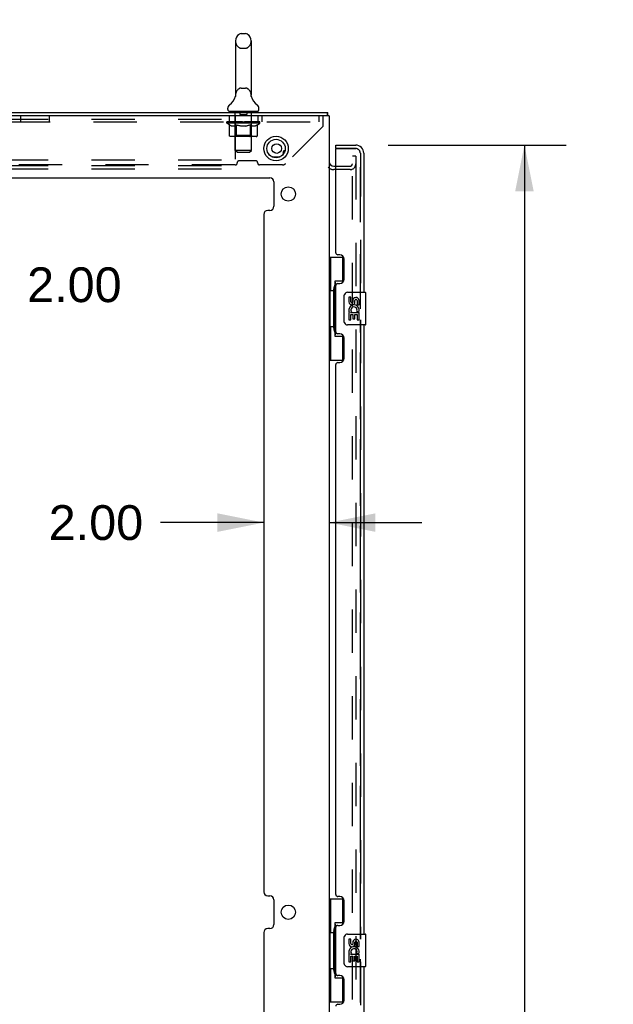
# Model space of a CAD drawing. Header units: inches. Extents: x 0 to 241, y 0 to 156.
# Tile 41 of 70: x 20 to 39, y 87 to 117. Entities that reach past the tile are written whole.
import ezdxf

# ---------------------------------------------------------------- set-up
doc = ezdxf.new("R2010")
doc.units = ezdxf.units.IN
doc.header["$LTSCALE"] = 13.251942
doc.header["$MEASUREMENT"] = 0
doc.linetypes.add('HIDDEN', pattern=[0.2, 0.1, -0.1])
doc.layers.get('0').update_dxf_attribs({"linetype": 'CONTINUOUS'})
for name, color, linetype in [('DEFAULT_2', 8, 'HIDDEN'), ('DIMENSIONS', 7, 'CONTINUOUS'), ('LEFT_DOOR_ASSEMBLY', 7, 'CONTINUOUS'), ('MASTER_DOOR_ASSEMBLY', 7, 'CONTINUOUS'), ('SLAVE_DOOR_ASSEMBLY', 7, 'CONTINUOUS')]:
    doc.layers.add(name, color=color, linetype=linetype)
doc.styles.get("Standard").update_dxf_attribs({"font": 'arial.ttf'})
doc.dimstyles.new('DIMSTYLE_1', dxfattribs={"dimtxt": 1.06299, "dimasz": 1.41732, "dimexe": 0.09, "dimexo": 0.07, "dimgap": 0.0375, "dimtad": 0, "dimtih": 1, "dimtoh": 1, "dimzin": 4, "dimdsep": 46, "dimtxsty": 'Standard', "dimblk": '_FILLED', "dimblk1": '_FILLED', "dimblk2": '_FILLED', "dimcen": 0.09, "dimazin": 1, "dimtfac": 1, "dimtdec": 3, "dimtofl": 0, "dimtmove": 0, "dimatfit": 3, "dimldrblk": '_FILLED', "dimfxl": 0, "dimtolj": 1, "dimtzin": 4, "dimarcsym": 0})

# ---------------------------------------------------------------- blocks, each defined once
blk = doc.blocks.new('_FILLED')
at = {"color": 0, "linetype": 'ByBlock'}
blk.add_solid([(0, 0), (-1, 0.2), (-1, -0.2)], dxfattribs=at)
blk = doc.blocks.new('*D6')
at = {"layer": 'DIMENSIONS', "color": 2, "linetype": 'Continuous'}
for p, q in [((31.724, 113.373), (37.169, 113.373)), ((35.893, 113.373), (35.893, 80.869)), ((35.893, 44.507), (35.893, 77.148)), ((31.724, 44.507), (37.169, 44.507))]:
    blk.add_line(p, q, dxfattribs=at)
at = {"layer": 'DIMENSIONS', "color": 2, "linetype": 'Continuous', "xscale": 1.41732, "yscale": 1.41732, "zscale": 1.41732}
for p, rotation in [((35.893, 113.373), 90), ((35.893, 44.507), 270)]:
    blk.add_blockref('_FILLED', p, dxfattribs=dict(at, rotation=rotation))
at = {"layer": 'DIMENSIONS', "color": 2, "linetype": 'Continuous', "insert": (35.893, 80.337), "char_height": 1.063, "width": 5.43745, "attachment_point": 2, "line_spacing_factor": 0.9}
blk.add_mtext('68.87\\PDOORS', dxfattribs=at)
blk = doc.blocks.new('*D10')
at = {"layer": 'DIMENSIONS', "color": 2, "linetype": 'Continuous'}
for p, q in [((18.909, 114.373), (18.909, 117.208)), ((18.909, 112.373), (18.909, 109.104)), ((18.909, 109.104), (20.149, 109.104))]:
    blk.add_line(p, q, dxfattribs=at)
at = {"layer": 'DIMENSIONS', "color": 2, "linetype": 'Continuous', "xscale": 1.41732, "yscale": 1.41732, "zscale": 1.41732}
for p, rotation in [((18.909, 114.373), 270), ((18.909, 112.373), 90)]:
    blk.add_blockref('_FILLED', p, dxfattribs=dict(at, rotation=rotation))
at = {"layer": 'DIMENSIONS', "color": 2, "linetype": 'Continuous', "insert": (20.681, 109.635), "char_height": 1.063, "width": 2.88865, "attachment_point": 1, "line_spacing_factor": 0.9}
blk.add_mtext('2.00', dxfattribs=at)
blk = doc.blocks.new('*D17')
at = {"layer": 'DIMENSIONS', "color": 2, "linetype": 'Continuous'}
for p, q in [((27.92, 101.832), (24.762, 101.832)), ((29.92, 101.832), (32.755, 101.832))]:
    blk.add_line(p, q, dxfattribs=at)
at = {"layer": 'DIMENSIONS', "color": 2, "linetype": 'Continuous', "xscale": 1.41732, "yscale": 1.41732, "zscale": 1.41732}
blk.add_blockref('_FILLED', (27.92, 101.832), dxfattribs=at)
at = {"layer": 'DIMENSIONS', "color": 2, "linetype": 'Continuous', "xscale": 1.41732, "yscale": 1.41732, "zscale": 1.41732, "rotation": 180}
blk.add_blockref('_FILLED', (29.92, 101.832), dxfattribs=at)
at = {"layer": 'DIMENSIONS', "color": 2, "linetype": 'Continuous', "insert": (24.231, 102.364), "char_height": 1.063, "width": 2.88865, "attachment_point": 3, "line_spacing_factor": 0.9}
blk.add_mtext('2.00', dxfattribs=at)

msp = doc.modelspace()

# ---------------------------------------------------------------- linework, layer by layer
at = {"color": 7, "linetype": 'Continuous'}
for p, q in [((27.054, 116.558), (27.054, 114.895)), ((27.231, 116.781), (27.359, 116.781)), ((27.537, 116.558), (27.537, 114.895)), ((27.048, 114.851), (27.048, 114.851)), ((27.053, 114.871), (27.052, 114.87)), ((27.052, 114.87), (27.052, 114.869)), ((27.052, 114.869), (27.052, 114.868)), ((27.052, 114.868), (27.052, 114.867)), ((27.052, 114.867), (27.052, 114.866)), ((27.052, 114.866), (27.052, 114.865)), ((27.052, 114.865), (27.052, 114.864)), ((27.053, 114.876), (27.053, 114.875)), ((27.053, 114.875), (27.053, 114.874)), ((27.053, 114.874), (27.053, 114.873)), ((27.053, 114.873), (27.053, 114.872)), ((27.053, 114.872), (27.053, 114.871)), ((27.054, 114.895), (27.054, 114.891)), ((27.537, 114.891), (27.537, 114.895)), ((27.537, 114.89), (27.537, 114.891)), ((27.539, 114.866), (27.538, 114.867)), ((27.539, 114.864), (27.539, 114.866)), ((27.542, 114.851), (27.542, 114.852)), ((27.542, 114.851), (27.542, 114.851)), ((26.82, 114.463), (26.82, 114.501)), ((26.858, 114.403), (26.858, 114.373)), ((27.733, 114.403), (26.858, 114.403)), ((27.733, 114.403), (27.733, 114.373)), ((27.77, 114.463), (27.77, 114.501)), ((29.868, 114.269), (29.868, 114.373))]:
    msp.add_line(p, q, dxfattribs=at)
at = {"color": 3, "linetype": 'Continuous'}
for p, q in [((11.972, 114.373), (29.868, 114.373)), ((29.92, 114.269), (11.987, 114.269)), ((29.877, 114.316), (29.877, 114.335)), ((29.92, 114.269), (29.92, 43.611)), ((28.167, 113.019), (28.423, 113.019)), ((30.063, 112.727), (30.124, 112.727)), ((13.733, 112.373), (28.107, 112.373)), ((28.232, 112.248), (28.232, 111.502)), ((27.92, 111.252), (27.92, 90.545)), ((28.107, 111.377), (28.045, 111.377)), ((28.045, 90.42), (28.107, 90.42)), ((28.232, 90.295), (28.232, 89.545)), ((28.107, 89.42), (28.045, 89.42)), ((27.92, 89.295), (27.92, 68.589))]:
    msp.add_line(p, q, dxfattribs=at)
at = {"color": 7, "linetype": 'Continuous'}
for points in [[(27.054, 114.891), (27.054, 114.89), (27.054, 114.889), (27.054, 114.888), (27.054, 114.888), (27.054, 114.887), (27.054, 114.887), (27.054, 114.886), (27.054, 114.885), (27.054, 114.885), (27.054, 114.884), (27.054, 114.883), (27.054, 114.883), (27.054, 114.882), (27.054, 114.882), (27.054, 114.881), (27.054, 114.88), (27.054, 114.88), (27.053, 114.879), (27.053, 114.879), (27.053, 114.878), (27.053, 114.878), (27.053, 114.877), (27.053, 114.876), (27.053, 114.876)], [(27.538, 114.867), (27.538, 114.868), (27.538, 114.868), (27.538, 114.869), (27.538, 114.87), (27.538, 114.87), (27.538, 114.871), (27.538, 114.871), (27.538, 114.872), (27.538, 114.872), (27.538, 114.873), (27.538, 114.874), (27.537, 114.874), (27.537, 114.875), (27.537, 114.875), (27.537, 114.876), (27.537, 114.877), (27.537, 114.877), (27.537, 114.878), (27.537, 114.878), (27.537, 114.879), (27.537, 114.88), (27.537, 114.88), (27.537, 114.881), (27.537, 114.882), (27.537, 114.882), (27.537, 114.883), (27.537, 114.884), (27.537, 114.885), (27.537, 114.885), (27.537, 114.886), (27.537, 114.887), (27.537, 114.887), (27.537, 114.888), (27.537, 114.889), (27.537, 114.89)]]:
    msp.add_lwpolyline(points, dxfattribs=at)
at = {"color": 3, "linetype": 'Continuous'}
for points in [[(29.877, 114.335), (29.876, 114.341), (29.876, 114.346), (29.876, 114.351), (29.876, 114.355), (29.875, 114.359), (29.875, 114.362), (29.874, 114.365), (29.873, 114.368), (29.873, 114.37), (29.872, 114.371), (29.87, 114.372), (29.869, 114.373), (29.868, 114.373)], [(29.881, 114.269), (29.88, 114.271), (29.879, 114.277), (29.878, 114.284), (29.878, 114.29), (29.877, 114.297), (29.877, 114.303), (29.877, 114.31), (29.877, 114.316)]]:
    msp.add_lwpolyline(points, dxfattribs=at)
for centre, radius in [((28.295, 113.269), 0.375), ((28.316, 113.269), 0.148), ((28.67, 111.877), 0.219), ((28.67, 89.92), 0.219)]:
    msp.add_circle(centre, radius, dxfattribs=at)
at = {"color": 7, "linetype": 'Continuous'}
msp.add_circle((28.295, 113.269), 0.281, dxfattribs=at)
for centre, radius, start, end in [((27.295, 116.558), 0.241, 123.1848, 180), ((27.231, 116.656), 0.125, 90, 123.1848), ((27.359, 116.656), 0.125, 56.8152, 90), ((27.295, 116.558), 0.241, 0, 56.8152), ((26.571, 115.002), 0.5, 306.7414, 344.6791), ((28.019, 115.002), 0.5, 195.3209, 233.2586), ((26.945, 114.501), 0.125, 126.7414, 180), ((26.88, 114.463), 0.06, 180, 270), ((27.71, 114.463), 0.06, 270, 360), ((27.645, 114.501), 0.125, 0, 53.2586)]:
    msp.add_arc(centre, radius, start, end, dxfattribs=at)
at = {"color": 3, "linetype": 'Continuous'}
for centre, radius, start, end in [((28.566, 113.144), 0.0625, 87.3838, 223.1588), ((30.063, 112.869), 0.142, 180, 270), ((28.107, 112.248), 0.125, 0, 90), ((28.107, 111.502), 0.125, 270, 360), ((28.045, 111.252), 0.125, 90, 180), ((28.045, 90.545), 0.125, 180, 270), ((28.107, 90.295), 0.125, 0, 90), ((28.045, 89.295), 0.125, 90, 180), ((28.107, 89.545), 0.125, 270, 360)]:
    msp.add_arc(centre, radius, start, end, dxfattribs=at)
at = {"layer": 'DEFAULT_2', "color": 8, "linetype": 'HIDDEN'}
for p, q in [((27.231, 116.336), (27.359, 116.336)), ((27.231, 115.118), (27.359, 115.118)), ((27.048, 114.85), (27.048, 114.851)), ((27.048, 114.85), (27.048, 114.85)), ((27.052, 114.87), (27.052, 114.87)), ((27.052, 114.869), (27.052, 114.869)), ((27.052, 114.868), (27.052, 114.868)), ((27.052, 114.867), (27.052, 114.867)), ((27.053, 114.876), (27.053, 114.876)), ((27.053, 114.875), (27.053, 114.875)), ((27.053, 114.874), (27.053, 114.874)), ((27.053, 114.873), (27.053, 114.873)), ((27.053, 114.872), (27.053, 114.872)), ((27.053, 114.871), (27.053, 114.871)), ((27.054, 114.89), (27.054, 114.889)), ((27.054, 114.884), (27.054, 114.884)), ((27.054, 114.883), (27.054, 114.883)), ((27.054, 114.883), (27.054, 114.883)), ((27.054, 114.882), (27.054, 114.882)), ((27.054, 114.882), (27.054, 114.882)), ((27.054, 114.881), (27.054, 114.881)), ((27.054, 114.88), (27.054, 114.88)), ((27.537, 114.891), (27.537, 114.891)), ((27.537, 114.887), (27.537, 114.887)), ((27.537, 114.884), (27.537, 114.885)), ((27.537, 114.884), (27.537, 114.884)), ((27.537, 114.882), (27.537, 114.882)), ((27.537, 114.875), (27.537, 114.875)), ((27.538, 114.868), (27.538, 114.868)), ((27.539, 114.867), (27.538, 114.867)), ((27.045, 114.403), (27.045, 114.373)), ((27.545, 114.403), (27.545, 114.373)), ((12.045, 114.165), (27.045, 114.165)), ((20.483, 114.269), (20.483, 114.081)), ((21.358, 114.269), (21.358, 114.081)), ((26.858, 114.269), (26.858, 114.081)), ((27.045, 114.269), (27.045, 112.644)), ((27.046, 113.213), (27.046, 114.373)), ((27.19, 114.393), (27.19, 114.313)), ((27.39, 114.303), (27.2, 114.303)), ((27.4, 114.393), (27.4, 114.313)), ((27.544, 113.213), (27.544, 114.373)), ((27.733, 114.269), (27.733, 114.081)), ((27.858, 114.269), (27.858, 114.081)), ((29.608, 114.269), (29.608, 114.081)), ((29.733, 113.951), (29.733, 114.269)), ((12.108, 114.081), (29.733, 114.081)), ((26.789, 114.046), (26.789, 114.083)), ((26.868, 113.99), (26.789, 114.046)), ((27.801, 114.046), (26.789, 114.046)), ((26.797, 114.078), (26.797, 114.083)), ((26.804, 114.075), (26.804, 114.078)), ((26.804, 114.075), (27.787, 114.075)), ((26.811, 114.075), (26.811, 114.078)), ((26.811, 114.075), (26.811, 114.078)), ((26.82, 114.078), (26.82, 114.083)), ((26.833, 114.075), (26.833, 114.078)), ((26.834, 114.075), (26.834, 114.078)), ((26.857, 114.078), (26.857, 114.083)), ((26.868, 114.075), (26.868, 114.078)), ((26.868, 113.666), (26.868, 113.99)), ((26.868, 113.99), (26.88, 113.982)), ((26.871, 114.075), (26.871, 114.078)), ((27.034, 114.077), (26.873, 114.077)), ((26.891, 113.976), (26.88, 113.983)), ((26.902, 113.97), (26.89, 113.976)), ((26.912, 113.965), (26.901, 113.97)), ((26.907, 114.078), (26.907, 114.083)), ((26.909, 114.075), (26.909, 114.077)), ((26.909, 114.075), (26.909, 114.077)), ((26.912, 114.075), (26.912, 114.077)), ((26.923, 113.96), (26.912, 113.965)), ((26.917, 114.075), (26.917, 114.078)), ((26.917, 114.075), (26.917, 114.077)), ((26.92, 114.075), (26.92, 114.078)), ((26.923, 114.075), (26.923, 114.078)), ((26.934, 113.956), (26.923, 113.96)), ((26.926, 114.075), (26.926, 114.077)), ((27.017, 113.956), (26.934, 113.956)), ((26.938, 114.075), (26.938, 114.077)), ((26.952, 114.075), (26.952, 114.08)), ((26.952, 114.075), (26.952, 114.077)), ((26.969, 114.075), (26.969, 114.077)), ((26.97, 114.078), (26.97, 114.083)), ((26.978, 114.075), (26.978, 114.078)), ((26.981, 114.075), (26.981, 114.078)), ((26.988, 114.075), (26.988, 114.077)), ((26.997, 114.075), (26.997, 114.081)), ((27.01, 114.075), (27.01, 114.077)), ((27.012, 114.075), (27.012, 114.077)), ((27.017, 113.956), (27.027, 113.96)), ((27.038, 113.965), (27.027, 113.96)), ((27.034, 114.075), (27.034, 114.077)), ((27.087, 114.077), (27.038, 114.077)), ((27.049, 113.97), (27.038, 113.965)), ((27.042, 114.078), (27.042, 114.083)), ((27.048, 114.075), (27.048, 114.078)), ((27.049, 113.97), (27.06, 113.976)), ((27.051, 114.075), (27.051, 114.078)), ((27.056, 114.075), (27.056, 114.082)), ((27.059, 114.075), (27.059, 114.077)), ((27.068, 114.075), (27.068, 114.077)), ((27.082, 113.99), (27.071, 113.983)), ((27.082, 113.666), (27.082, 113.99)), ((27.082, 113.99), (27.105, 113.983)), ((27.087, 114.075), (27.087, 114.077)), ((27.147, 114.077), (27.1, 114.077)), ((27.128, 113.976), (27.105, 113.983)), ((27.116, 114.075), (27.116, 114.077)), ((27.122, 114.078), (27.122, 114.083)), ((27.125, 114.075), (27.125, 114.078)), ((27.127, 114.075), (27.127, 114.082)), ((27.15, 113.97), (27.128, 113.976)), ((27.129, 114.075), (27.129, 114.078)), ((27.135, 114.075), (27.135, 114.078)), ((27.147, 114.075), (27.147, 114.077)), ((27.172, 113.964), (27.15, 113.97)), ((27.212, 114.077), (27.168, 114.077)), ((27.194, 113.96), (27.172, 113.965)), ((27.179, 114.075), (27.179, 114.077)), ((27.216, 113.956), (27.194, 113.96)), ((27.204, 114.077), (27.295, 114.083)), ((27.207, 114.078), (27.207, 114.083)), ((27.208, 114.083), (27.207, 114.083)), ((27.208, 114.078), (27.208, 114.083)), ((27.208, 114.075), (27.208, 114.078)), ((27.211, 114.075), (27.211, 114.078)), ((27.212, 114.075), (27.212, 114.078)), ((27.212, 114.075), (27.212, 114.077)), ((27.374, 113.956), (27.216, 113.956)), ((27.279, 114.077), (27.24, 114.077)), ((27.244, 114.075), (27.244, 114.077)), ((27.279, 114.075), (27.279, 114.077)), ((27.293, 114.078), (27.293, 114.078)), ((27.293, 114.075), (27.293, 114.078)), ((27.293, 114.075), (27.293, 114.078)), ((27.295, 114.078), (27.295, 114.083)), ((27.295, 114.083), (27.387, 114.077)), ((27.297, 114.075), (27.297, 114.078)), ((27.297, 114.075), (27.297, 114.078)), ((27.297, 114.078), (27.297, 114.078)), ((27.312, 114.075), (27.312, 114.077)), ((27.312, 114.077), (27.35, 114.077)), ((27.346, 114.075), (27.346, 114.077)), ((27.374, 113.956), (27.397, 113.96)), ((27.378, 114.075), (27.378, 114.078)), ((27.379, 114.075), (27.379, 114.077)), ((27.379, 114.077), (27.422, 114.077)), ((27.38, 114.075), (27.38, 114.078)), ((27.383, 114.078), (27.383, 114.083)), ((27.383, 114.078), (27.383, 114.083)), ((27.383, 114.083), (27.383, 114.083)), ((27.383, 114.075), (27.383, 114.078)), ((27.419, 113.965), (27.397, 113.96)), ((27.412, 114.075), (27.412, 114.077)), ((27.442, 113.97), (27.419, 113.965)), ((27.464, 113.976), (27.441, 113.97)), ((27.443, 114.075), (27.443, 114.077)), ((27.443, 114.077), (27.49, 114.077)), ((27.455, 114.075), (27.455, 114.078)), ((27.461, 114.075), (27.461, 114.078)), ((27.463, 114.075), (27.463, 114.082)), ((27.487, 113.983), (27.464, 113.976)), ((27.465, 114.075), (27.465, 114.078)), ((27.468, 114.078), (27.468, 114.083)), ((27.474, 114.075), (27.474, 114.077)), ((27.51, 113.991), (27.487, 113.983)), ((27.503, 114.075), (27.503, 114.077)), ((27.503, 114.077), (27.553, 114.077)), ((27.51, 113.666), (27.51, 113.991)), ((27.51, 113.991), (27.522, 113.983)), ((27.522, 114.075), (27.522, 114.077)), ((27.534, 113.976), (27.522, 113.983)), ((27.531, 114.075), (27.531, 114.077)), ((27.534, 114.075), (27.534, 114.082)), ((27.545, 113.97), (27.534, 113.976)), ((27.539, 114.075), (27.539, 114.078)), ((27.543, 114.075), (27.543, 114.078)), ((27.545, 113.668), (27.545, 114.043)), ((27.557, 113.964), (27.545, 113.97)), ((27.548, 114.078), (27.548, 114.083)), ((27.557, 114.075), (27.557, 114.077)), ((27.557, 114.077), (27.801, 114.077)), ((27.568, 113.96), (27.557, 113.965)), ((27.579, 113.956), (27.568, 113.96)), ((27.578, 114.075), (27.578, 114.077)), ((27.654, 113.956), (27.579, 113.956)), ((27.581, 114.075), (27.581, 114.077)), ((27.593, 114.075), (27.593, 114.081)), ((27.602, 114.075), (27.602, 114.077)), ((27.61, 114.075), (27.61, 114.078)), ((27.613, 114.075), (27.613, 114.078)), ((27.621, 114.078), (27.621, 114.083)), ((27.622, 114.075), (27.622, 114.077)), ((27.638, 114.075), (27.638, 114.08)), ((27.638, 114.075), (27.638, 114.077)), ((27.653, 114.075), (27.653, 114.077)), ((27.654, 113.956), (27.666, 113.96)), ((27.664, 114.075), (27.664, 114.077)), ((27.677, 113.965), (27.666, 113.96)), ((27.668, 114.075), (27.668, 114.078)), ((27.67, 114.075), (27.67, 114.078)), ((27.673, 114.075), (27.673, 114.078)), ((27.673, 114.075), (27.673, 114.077)), ((27.689, 113.97), (27.677, 113.965)), ((27.679, 114.075), (27.679, 114.077)), ((27.681, 114.075), (27.681, 114.077)), ((27.682, 114.075), (27.682, 114.077)), ((27.683, 114.078), (27.683, 114.083)), ((27.7, 113.976), (27.689, 113.97)), ((27.712, 113.983), (27.7, 113.976)), ((27.704, 114.08), (27.801, 114.081)), ((27.704, 114.077), (27.704, 114.08)), ((27.724, 113.991), (27.712, 113.983)), ((27.72, 114.075), (27.72, 114.078)), ((27.722, 114.075), (27.722, 114.078)), ((27.724, 113.991), (27.801, 114.046)), ((27.724, 113.666), (27.724, 113.991)), ((27.734, 114.078), (27.734, 114.083)), ((27.756, 114.075), (27.756, 114.078)), ((27.758, 114.075), (27.758, 114.078)), ((27.771, 114.078), (27.771, 114.083)), ((27.779, 114.075), (27.779, 114.078)), ((27.78, 114.075), (27.78, 114.078)), ((27.787, 114.075), (27.787, 114.078)), ((27.794, 114.078), (27.794, 114.083)), ((27.801, 114.077), (27.801, 114.081)), ((27.801, 114.046), (27.801, 114.078)), ((29.733, 113.951), (28.588, 112.806)), ((27.69, 113.637), (26.903, 113.637)), ((27.045, 113.668), (27.013, 113.637)), ((27.545, 113.668), (27.045, 113.668)), ((27.091, 113.64), (27.09, 113.642)), ((27.095, 113.638), (27.093, 113.639)), ((27.097, 113.637), (27.095, 113.638)), ((27.099, 113.637), (27.097, 113.637)), ((27.545, 113.668), (27.577, 113.637)), ((27.106, 113.153), (27.046, 113.213)), ((27.544, 113.213), (27.046, 113.213)), ((27.484, 113.153), (27.544, 113.213)), ((12.045, 112.925), (27.045, 112.925)), ((27.106, 113.153), (27.484, 113.153)), ((27.674, 112.893), (27.167, 112.893)), ((30.629, 44.84), (30.629, 113.039)), ((30.733, 113.039), (30.629, 113.039)), ((30.733, 113.039), (30.733, 44.84)), ((12.045, 112.748), (27.045, 112.748)), ((12.045, 112.644), (27.045, 112.644)), ((27.049, 112.768), (14.792, 112.768)), ((27.108, 112.827), (27.108, 112.834)), ((27.733, 112.827), (27.733, 112.834)), ((28.496, 112.768), (27.792, 112.768)), ((30.559, 112.623), (30.063, 112.623)), ((30.124, 112.727), (30.559, 112.727))]:
    msp.add_line(p, q, dxfattribs=at)
for points in [[(27.071, 113.983), (27.06, 113.976), (27.049, 113.97)], [(26.903, 113.637), (26.899, 113.637), (26.894, 113.638), (26.89, 113.639), (26.887, 113.64), (26.883, 113.642), (26.879, 113.645), (26.876, 113.647), (26.874, 113.651), (26.871, 113.654), (26.87, 113.658), (26.869, 113.662), (26.868, 113.666)], [(27.083, 113.658), (27.082, 113.662), (27.082, 113.666)], [(27.084, 113.654), (27.083, 113.658), (27.083, 113.662), (27.082, 113.666)], [(27.093, 113.639), (27.091, 113.64), (27.09, 113.642), (27.088, 113.645), (27.086, 113.647), (27.085, 113.651), (27.084, 113.654)], [(27.088, 113.645), (27.086, 113.647), (27.085, 113.651)], [(27.493, 113.637), (27.495, 113.637), (27.497, 113.638), (27.499, 113.639), (27.501, 113.64), (27.503, 113.642), (27.505, 113.645), (27.506, 113.647), (27.508, 113.651), (27.509, 113.654), (27.509, 113.658), (27.51, 113.662), (27.51, 113.666)], [(27.69, 113.637), (27.694, 113.637), (27.698, 113.638), (27.702, 113.639), (27.706, 113.64), (27.71, 113.642), (27.713, 113.645), (27.716, 113.647), (27.719, 113.651), (27.721, 113.654), (27.723, 113.658), (27.724, 113.662), (27.724, 113.666)]]:
    msp.add_lwpolyline(points, dxfattribs=at)
for centre, radius, start, end in [((27.295, 116.558), 0.241, 180, 236.8152), ((27.295, 116.558), 0.241, 303.1848, 360), ((27.231, 116.461), 0.125, 236.8152, 270), ((27.359, 116.461), 0.125, 270, 303.1848), ((27.295, 114.895), 0.241, 123.1848, 180), ((27.231, 114.993), 0.125, 90, 123.1848), ((27.359, 114.993), 0.125, 56.8152, 90), ((27.295, 114.895), 0.241, 0, 56.8152), ((27.016, 114.373), 0.03, 0, 90), ((27.18, 114.393), 0.01, 0, 90), ((27.41, 114.393), 0.01, 90, 180), ((27.574, 114.373), 0.03, 90, 180), ((27.2, 114.313), 0.01, 180, 270), ((27.39, 114.313), 0.01, 270, 360), ((27.013, 114.043), 0.0318, 0, 90), ((27.577, 114.043), 0.0318, 90, 180), ((27.167, 112.834), 0.0591, 90, 180), ((27.674, 112.834), 0.0591, 0, 90), ((27.049, 112.827), 0.0591, 270, 360), ((27.792, 112.827), 0.0591, 180, 270), ((28.496, 112.898), 0.13, 270, 315), ((30.063, 112.869), 0.246, 224.2241, 270), ((30.559, 112.797), 0.174, 270, 360), ((30.559, 112.797), 0.07, 270, 360)]:
    msp.add_arc(centre, radius, start, end, dxfattribs=at)
for centre, major_axis, ratio, start_param, end_param in [((26.773, 114.073), (0.158, 0), 0.060556, 0.430652, 1.470503), ((27.295, 114.083), (0.506, 0.005), 0.05963, 2.96643, 3.140963), ((27.295, 114.083), (0.506, 0), 0.060556, -3.141593, -2.96706), ((26.773, 114.068), (0.158, 0.002), 0.05963, 1.376596, 1.469874), ((26.754, 114.073), (0.158, 0.002), 0.05963, 0.25549, 1.295341), ((26.808, 114.073), (0.158, -0.002), 0.05963, 0.605815, 1.645666), ((27.295, 114.083), (0.506, 0.011), 0.05688, 2.791345, 2.965878), ((27.295, 114.083), (0.506, -0.005), 0.05963, -2.96643, -2.791898), ((26.808, 114.068), (0.158, 0), 0.060556, 1.551758, 1.645036), ((26.754, 114.068), (0.158, 0.003), 0.05688, 1.20151, 1.294789), ((26.809, 114.07), (0.131, 0.001), 0.05963, 1.065228, 1.614276), ((26.794, 114.07), (0.131, 0.003), 0.05688, 0.890143, 1.43919), ((26.84, 114.07), (0.131, 0), 0.060556, 1.240391, 1.789438), ((26.751, 114.073), (0.158, 0.003), 0.05688, 0.080405, 1.120256), ((26.859, 114.073), (0.158, -0.003), 0.05688, 0.7809, 1.820751), ((27.295, 114.083), (0.506, 0.015), 0.052395, 2.616403, 2.790936), ((27.295, 114.083), (0.506, -0.011), 0.05688, -2.791345, -2.616812), ((26.859, 114.068), (0.158, -0.002), 0.05963, 1.72692, 1.820198), ((26.751, 114.068), (0.158, 0.005), 0.052395, 1.026568, 1.119847), ((26.793, 114.07), (0.131, 0.004), 0.052395, 0.715201, 1.264248), ((26.884, 114.07), (0.131, -0.001), 0.05963, 1.415553, 1.9646), ((26.922, 114.073), (0.158, -0.005), 0.052395, 0.955842, 1.995693), ((27.295, 114.083), (0.506, 0.02), 0.046319, 2.441654, 2.616187), ((26.764, 114.073), (0.158, 0.005), 0.052395, -0.094537, 0.945314), ((27.295, 114.083), (0.506, -0.015), 0.052395, -2.616403, -2.44187), ((26.922, 114.068), (0.158, -0.003), 0.05688, 1.902006, 1.995284), ((26.764, 114.068), (0.158, 0.006), 0.046319, 0.851819, 0.945098), ((26.808, 114.07), (0.131, 0.005), 0.046319, 0.540452, 1.089499), ((26.941, 114.07), (0.131, -0.003), 0.05688, 1.590638, 2.139686), ((26.997, 114.073), (0.158, -0.006), 0.046319, 1.130591, 2.170442), ((27.295, 114.083), (0.506, 0.024), 0.038841, 2.267123, 2.441656), ((27.295, 114.083), (0.506, -0.02), 0.046319, -2.441654, -2.267121), ((26.794, 114.073), (0.158, 0.006), 0.046319, -0.269286, 0.770565), ((26.997, 114.068), (0.158, -0.005), 0.052395, 2.076947, 2.170226), ((26.794, 114.068), (0.158, 0.007), 0.038841, 0.677289, 0.770567), ((26.837, 114.07), (0.131, 0.006), 0.038841, 0.365921, 0.914969), ((27.009, 114.07), (0.131, -0.004), 0.052395, 1.76558, 2.314627), ((27.08, 114.073), (0.158, -0.007), 0.038841, 1.305122, 2.344973), ((27.295, 114.083), (0.506, 0.027), 0.030195, 2.09281, 2.267343), ((27.295, 114.083), (0.506, -0.024), 0.038841, -2.267123, -2.092591), ((26.839, 114.073), (0.158, 0.007), 0.038841, -0.443817, 0.596034), ((27.08, 114.068), (0.158, -0.006), 0.046319, 2.251696, 2.344975), ((26.839, 114.068), (0.158, 0.008), 0.030195, 0.502975, 0.596254), ((26.881, 114.07), (0.131, 0.007), 0.030195, 0.191608, 0.740655), ((27.085, 114.07), (0.131, -0.005), 0.046319, 1.940329, 2.489376), ((26.898, 114.073), (0.158, 0.008), 0.030195, -0.61813, 0.421721), ((27.171, 114.073), (0.158, -0.008), 0.030195, 1.479435, 2.519286), ((27.295, 114.083), (0.506, 0.029), 0.020645, 1.918687, 2.09322), ((27.295, 114.083), (0.506, -0.027), 0.030195, -2.09281, -1.918277), ((27.171, 114.068), (0.158, -0.007), 0.038841, 2.426227, 2.519505), ((26.898, 114.068), (0.158, 0.009), 0.020645, 0.328852, 0.422131), ((26.937, 114.07), (0.131, 0.007), 0.020645, 0.017485, 0.566532), ((27.168, 114.07), (0.131, -0.006), 0.038841, 2.11486, 2.663907), ((26.969, 114.073), (0.158, 0.009), 0.020645, -0.792253, 0.247598), ((27.265, 114.073), (0.158, -0.009), 0.020645, 1.653558, 2.693409), ((27.295, 114.083), (0.506, 0.03), 0.010478, 1.744704, 1.919237), ((27.295, 114.083), (0.506, -0.029), 0.020645, -1.918687, -1.744154), ((27.265, 114.068), (0.158, -0.008), 0.030195, 2.60054, 2.693819), ((26.969, 114.068), (0.158, 0.009), 0.010478, 0.154869, 0.248148), ((27.004, 114.07), (0.131, 0.008), 0.010478, 6.126688, 6.675735), ((27.254, 114.07), (0.131, -0.007), 0.030195, 2.289173, 2.83822), ((27.049, 114.073), (0.158, 0.009), 0.010478, -0.966236, -0.000846), ((27.36, 114.073), (0.158, -0.009), 0.010478, 1.827541, 2.867392), ((27.295, 114.083), (0.506, -0.03), 0.010478, -1.744704, -1.570171), ((27.36, 114.068), (0.158, -0.009), 0.020645, 2.774664, 2.867942), ((27.342, 114.07), (0.131, -0.007), 0.020645, 2.463296, 3.012344), ((27.231, 114.073), (0.158, 0.009), 0.010478, 0.274201, 1.314052), ((27.162, 114.07), (0.131, 0.008), 0.010478, -0.000483, 0.504314), ((27.138, 114.068), (0.158, 0.009), 0.010478, 0.099668, 0.192946), ((27.295, 114.083), (0.506, 0.03), 0.010478, -1.571421, -1.396888), ((27.453, 114.068), (0.158, -0.009), 0.010478, 2.948646, 3.041925), ((27.429, 114.07), (0.131, -0.008), 0.010478, 2.637279, 3.142076), ((27.326, 114.073), (0.158, 0.009), 0.020645, 0.448184, 1.488034), ((27.248, 114.07), (0.131, 0.007), 0.020645, 0.129249, 0.678296), ((27.231, 114.068), (0.158, 0.009), 0.020645, 0.273651, 0.366929), ((27.541, 114.073), (0.158, -0.009), 0.010478, -3.140747, -2.175357), ((27.295, 114.083), (0.506, 0.029), 0.020645, -1.397439, -1.222906), ((27.295, 114.083), (0.506, -0.03), 0.010478, 1.222355, 1.396888), ((27.42, 114.073), (0.158, 0.008), 0.030195, 0.622307, 1.662158), ((27.336, 114.07), (0.131, 0.007), 0.030195, 0.303372, 0.852419), ((27.587, 114.07), (0.131, -0.008), 0.010478, 2.749043, 3.29809), ((27.622, 114.073), (0.158, -0.009), 0.020645, 2.893995, 3.933846), ((27.326, 114.068), (0.158, 0.008), 0.030195, 0.447774, 0.541052), ((27.622, 114.068), (0.158, -0.009), 0.010478, 2.893445, 2.986723), ((27.295, 114.083), (0.506, 0.027), 0.030195, -1.223315, -1.048783), ((27.51, 114.073), (0.158, 0.007), 0.038841, 0.79662, 1.836471), ((27.295, 114.083), (0.506, -0.029), 0.020645, 1.048373, 1.222906), ((27.423, 114.07), (0.131, 0.006), 0.038841, 0.477686, 1.026733), ((27.654, 114.07), (0.131, -0.007), 0.020645, 2.57506, 3.124108), ((27.693, 114.073), (0.158, -0.008), 0.030195, 2.719872, 3.759723), ((27.594, 114.073), (0.158, 0.006), 0.046319, 0.971151, 2.011002), ((27.42, 114.068), (0.158, 0.007), 0.038841, 0.622087, 0.715366), ((27.693, 114.068), (0.158, -0.009), 0.020645, 2.719462, 2.812741), ((27.295, 114.083), (0.506, 0.024), 0.038841, -1.049002, -0.874469), ((27.295, 114.083), (0.506, -0.027), 0.030195, 0.87425, 1.048783), ((27.505, 114.07), (0.131, 0.005), 0.046319, 0.652216, 1.201263), ((27.669, 114.073), (0.158, 0.005), 0.052395, 1.1459, 2.185751), ((27.71, 114.07), (0.131, -0.007), 0.030195, 2.400937, 2.949985), ((27.752, 114.073), (0.158, -0.007), 0.038841, 2.545558, 3.585409), ((27.582, 114.07), (0.131, 0.004), 0.052395, 0.826965, 1.376012), ((27.51, 114.068), (0.158, 0.006), 0.046319, 0.796618, 0.889896), ((27.752, 114.068), (0.158, -0.008), 0.030195, 2.545339, 2.638617), ((27.732, 114.073), (0.158, 0.003), 0.05688, 1.320842, 2.360692), ((27.295, 114.083), (0.506, 0.02), 0.046319, -0.874471, -0.699939), ((27.295, 114.083), (0.506, -0.024), 0.038841, 0.699936, 0.874469), ((27.796, 114.073), (0.158, -0.006), 0.046319, 2.371028, 3.410879), ((27.753, 114.07), (0.131, -0.006), 0.038841, 2.226624, 2.775671), ((27.782, 114.073), (0.158, 0.002), 0.05963, 1.495927, 2.535778), ((27.649, 114.07), (0.131, 0.003), 0.05688, 1.001907, 1.550954), ((27.826, 114.073), (0.158, -0.005), 0.052395, 2.196279, 3.23613), ((27.783, 114.07), (0.131, -0.005), 0.046319, 2.052093, 2.601141), ((27.594, 114.068), (0.158, 0.005), 0.052395, 0.971367, 1.064645), ((27.817, 114.073), (0.158, 0), 0.060556, 2.364024, 2.71094), ((27.796, 114.068), (0.158, -0.007), 0.038841, 2.371026, 2.464304), ((27.84, 114.073), (0.158, -0.003), 0.05688, 2.021337, 3.061188), ((27.295, 114.083), (0.506, 0.015), 0.052395, -0.699723, -0.52519), ((27.295, 114.083), (0.506, -0.02), 0.046319, 0.525406, 0.699939), ((27.837, 114.073), (0.158, -0.002), 0.05963, 1.846251, 2.886102), ((27.706, 114.07), (0.131, 0.001), 0.05963, 1.176993, 1.72604), ((27.797, 114.07), (0.131, -0.004), 0.052395, 1.877344, 2.426392), ((27.751, 114.07), (0.131, 0), 0.060556, 1.352155, 1.901202), ((27.797, 114.07), (0.131, -0.003), 0.05688, 1.702402, 2.25145), ((27.781, 114.07), (0.131, -0.001), 0.05963, 1.527317, 2.076364), ((27.669, 114.068), (0.158, 0.003), 0.05688, 1.146309, 1.239587), ((27.826, 114.068), (0.158, -0.006), 0.046319, 2.196495, 2.289773), ((27.295, 114.083), (0.506, 0.011), 0.05688, -0.524781, -0.350248), ((27.295, 114.083), (0.506, -0.015), 0.052395, 0.350657, 0.52519), ((27.732, 114.068), (0.158, 0.002), 0.05963, 1.321394, 1.414673), ((27.817, 114.068), (0.158, -0.002), 0.05963, 1.764997, 1.971333), ((27.84, 114.068), (0.158, -0.005), 0.052395, 2.021746, 2.115024), ((27.295, 114.083), (0.506, 0.005), 0.05963, -0.349695, -0.175162), ((27.295, 114.083), (0.506, -0.011), 0.05688, 0.175715, 0.350248), ((27.782, 114.068), (0.158, 0), 0.060556, 1.496556, 1.589835), ((27.837, 114.068), (0.158, -0.003), 0.05688, 1.846804, 1.940083), ((27.295, 114.083), (0.506, -0.005), 0.05963, 6.27665, 6.458348), ((27.295, 114.083), (0.506, 0), 0.060556, -0.174533, -0.058352)]:
    msp.add_ellipse(centre, major_axis=major_axis, ratio=ratio, start_param=start_param, end_param=end_param, dxfattribs=at)
at = {"layer": 'LEFT_DOOR_ASSEMBLY', "color": 7, "linetype": 'Continuous'}
for p, q in [((30.124, 113.269), (30.124, 113.373)), ((30.144, 113.269), (30.124, 113.269)), ((29.92, 109.948), (30.361, 109.948)), ((29.959, 109.948), (29.959, 108.923)), ((30.324, 109.948), (30.324, 109.168)), ((30.097, 109.213), (30.097, 107.533)), ((30.324, 109.213), (30.097, 109.213)), ((29.938, 108.923), (29.938, 107.823)), ((29.938, 108.923), (30.06, 108.923)), ((30.06, 108.953), (30.06, 108.974)), ((30.06, 107.823), (30.06, 108.923)), ((30.383, 107.973), (30.383, 108.773)), ((30.483, 108.873), (31.023, 108.873)), ((30.521, 108.719), (30.521, 108.582)), ((30.584, 108.719), (30.521, 108.719)), ((30.584, 108.582), (30.584, 108.719)), ((31.038, 107.888), (31.038, 108.858)), ((30.649, 108.645), (30.649, 108.576)), ((30.71, 108.582), (30.709, 108.624)), ((30.772, 108.624), (30.772, 108.488)), ((30.772, 108.488), (30.835, 108.488)), ((30.835, 108.488), (30.835, 108.624)), ((30.521, 108.258), (30.521, 108.027)), ((30.539, 108.258), (30.521, 108.258)), ((30.574, 108.258), (30.601, 108.277)), ((30.574, 108.258), (30.835, 108.258)), ((30.584, 108.027), (30.584, 108.195)), ((30.584, 108.195), (30.649, 108.195)), ((30.649, 108.195), (30.649, 108.059)), ((30.71, 108.059), (30.71, 108.195)), ((30.71, 108.195), (30.772, 108.195)), ((30.765, 108.293), (30.822, 108.269)), ((30.772, 108.195), (30.772, 108.027)), ((30.835, 108.027), (30.835, 108.258)), ((29.938, 107.823), (30.06, 107.823)), ((29.959, 107.823), (29.959, 106.798)), ((30.06, 107.772), (30.06, 107.793)), ((31.023, 107.873), (30.483, 107.873)), ((30.521, 108.027), (30.584, 108.027)), ((30.649, 108.059), (30.71, 108.059)), ((30.772, 108.027), (30.835, 108.027)), ((30.097, 107.533), (30.324, 107.533)), ((30.324, 107.578), (30.324, 106.798)), ((29.92, 106.798), (30.361, 106.798)), ((29.92, 90.326), (30.361, 90.326)), ((29.959, 90.326), (29.959, 89.301)), ((30.324, 90.326), (30.324, 89.546)), ((30.097, 89.591), (30.097, 87.911)), ((30.324, 89.591), (30.097, 89.591)), ((29.938, 89.301), (29.938, 88.201)), ((29.938, 89.301), (30.06, 89.301)), ((30.06, 89.331), (30.06, 89.352)), ((30.06, 88.201), (30.06, 89.301)), ((30.383, 88.351), (30.383, 89.151)), ((30.483, 89.251), (31.023, 89.251)), ((31.038, 88.266), (31.038, 89.236)), ((30.521, 89.097), (30.521, 88.96)), ((30.584, 89.097), (30.521, 89.097)), ((30.584, 88.96), (30.584, 89.097)), ((30.649, 89.023), (30.649, 88.954)), ((30.71, 88.96), (30.709, 89.002)), ((30.772, 89.002), (30.772, 88.866)), ((30.772, 88.866), (30.835, 88.866)), ((30.835, 88.866), (30.835, 89.002)), ((30.521, 88.636), (30.521, 88.405)), ((30.539, 88.636), (30.521, 88.636)), ((30.574, 88.636), (30.601, 88.655)), ((30.574, 88.636), (30.835, 88.636)), ((30.584, 88.405), (30.584, 88.573)), ((30.584, 88.573), (30.649, 88.573)), ((30.649, 88.573), (30.649, 88.437)), ((30.71, 88.437), (30.71, 88.573)), ((30.71, 88.573), (30.772, 88.573)), ((30.765, 88.671), (30.822, 88.647)), ((30.772, 88.573), (30.772, 88.405)), ((30.835, 88.405), (30.835, 88.636)), ((31.023, 88.251), (30.483, 88.251)), ((30.521, 88.405), (30.584, 88.405)), ((30.649, 88.437), (30.71, 88.437)), ((30.772, 88.405), (30.835, 88.405)), ((29.938, 88.201), (30.06, 88.201)), ((29.959, 88.201), (29.959, 87.176)), ((30.06, 88.15), (30.06, 88.171)), ((30.097, 87.911), (30.324, 87.911)), ((30.324, 87.956), (30.324, 87.176)), ((29.92, 87.176), (30.361, 87.176))]:
    msp.add_line(p, q, dxfattribs=at)
at = {"layer": 'LEFT_DOOR_ASSEMBLY', "color": 3, "linetype": 'Continuous'}
for p, q in [((30.124, 113.373), (30.732, 113.373)), ((30.124, 110.08), (30.124, 113.249)), ((30.978, 113.126), (30.978, 108.873)), ((30.244, 110.02), (30.184, 110.02)), ((30.374, 109.27), (30.374, 109.89)), ((30.124, 107.665), (30.124, 109.08)), ((30.184, 109.14), (30.244, 109.14)), ((30.978, 107.873), (30.978, 89.251)), ((30.244, 107.605), (30.184, 107.605)), ((30.374, 106.855), (30.374, 107.475)), ((30.124, 90.458), (30.124, 106.665)), ((30.184, 106.725), (30.244, 106.725)), ((30.244, 90.398), (30.184, 90.398)), ((30.374, 89.648), (30.374, 90.268)), ((30.124, 88.043), (30.124, 89.458)), ((30.184, 89.518), (30.244, 89.518)), ((30.978, 88.251), (30.978, 69.629)), ((30.244, 87.983), (30.184, 87.983)), ((30.374, 87.233), (30.374, 87.853)), ((30.184, 87.103), (30.244, 87.103))]:
    msp.add_line(p, q, dxfattribs=at)
at = {"layer": 'LEFT_DOOR_ASSEMBLY', "color": 8, "linetype": 'HIDDEN'}
for p, q in [((30.144, 113.269), (30.732, 113.269)), ((30.874, 44.753), (30.874, 113.126))]:
    msp.add_line(p, q, dxfattribs=at)
at = {"layer": 'LEFT_DOOR_ASSEMBLY', "color": 7, "linetype": 'Continuous'}
for points in [[(30.097, 109.189), (30.097, 109.186), (30.098, 109.182), (30.099, 109.178), (30.1, 109.174), (30.102, 109.169), (30.104, 109.164), (30.106, 109.158), (30.109, 109.152), (30.113, 109.146), (30.117, 109.139), (30.121, 109.132), (30.126, 109.124), (30.131, 109.116), (30.133, 109.112)], [(30.383, 108.773), (30.384, 108.779), (30.384, 108.785), (30.385, 108.792), (30.386, 108.798), (30.388, 108.803), (30.39, 108.809)], [(30.39, 107.937), (30.388, 107.942), (30.386, 107.948), (30.385, 107.954), (30.384, 107.96), (30.384, 107.967), (30.383, 107.973)], [(30.133, 107.634), (30.131, 107.63), (30.126, 107.622), (30.121, 107.614), (30.117, 107.607), (30.113, 107.6), (30.109, 107.593), (30.106, 107.587), (30.104, 107.582), (30.102, 107.577), (30.1, 107.572), (30.099, 107.568), (30.098, 107.564), (30.097, 107.56), (30.097, 107.557)], [(30.097, 89.567), (30.097, 89.564), (30.098, 89.56), (30.099, 89.556), (30.1, 89.552), (30.102, 89.547), (30.104, 89.542), (30.106, 89.536), (30.109, 89.53), (30.113, 89.524), (30.117, 89.517), (30.121, 89.51), (30.126, 89.502), (30.131, 89.494), (30.133, 89.49)], [(30.383, 89.151), (30.384, 89.157), (30.384, 89.163), (30.385, 89.17), (30.386, 89.176), (30.388, 89.181), (30.39, 89.187)], [(30.39, 88.315), (30.388, 88.32), (30.386, 88.326), (30.385, 88.332), (30.384, 88.338), (30.384, 88.345), (30.383, 88.351)], [(30.133, 88.012), (30.131, 88.008), (30.126, 88), (30.121, 87.992), (30.117, 87.985), (30.113, 87.978), (30.109, 87.971), (30.106, 87.965), (30.104, 87.96), (30.102, 87.955), (30.1, 87.95), (30.099, 87.946), (30.098, 87.942), (30.097, 87.938), (30.097, 87.935)]]:
    msp.add_lwpolyline(points, dxfattribs=at)
at = {"layer": 'LEFT_DOOR_ASSEMBLY', "color": 3, "linetype": 'Continuous'}
for centre, radius, start, end in [((30.144, 113.249), 0.02, 90, 180), ((30.732, 113.126), 0.246, 0, 90), ((30.184, 110.08), 0.06, 180, 270), ((30.244, 109.89), 0.13, 0, 90), ((30.184, 109.08), 0.06, 90, 180), ((30.244, 109.27), 0.13, 270, 360), ((30.184, 107.665), 0.06, 180, 270), ((30.244, 107.475), 0.13, 0, 90), ((30.184, 106.665), 0.06, 90, 180), ((30.244, 106.855), 0.13, 270, 360), ((30.184, 90.458), 0.06, 180, 270), ((30.244, 90.268), 0.13, 0, 90), ((30.184, 89.458), 0.06, 90, 180), ((30.244, 89.648), 0.13, 270, 360), ((30.184, 88.043), 0.06, 180, 270), ((30.244, 87.853), 0.13, 0, 90), ((30.184, 87.043), 0.06, 90, 180), ((30.244, 87.233), 0.13, 270, 360)]:
    msp.add_arc(centre, radius, start, end, dxfattribs=at)
at = {"layer": 'LEFT_DOOR_ASSEMBLY', "color": 8, "linetype": 'HIDDEN'}
msp.add_arc((30.732, 113.126), 0.142, 0, 90, dxfattribs=at)
at = {"layer": 'LEFT_DOOR_ASSEMBLY', "color": 7, "linetype": 'Continuous'}
for centre, radius, start, end in [((30.483, 108.773), 0.1, 90, 158.7946), ((30.741, 108.624), 0.0943, 68.6999, 167.4338), ((30.741, 108.624), 0.0943, 0, 68.6704), ((31.023, 108.858), 0.015, 0, 90), ((30.615, 108.582), 0.0943, 180, 360), ((30.675, 108.331), 0.154, 161.4199, 206.1963), ((30.678, 108.331), 0.157, 336.5966, 161.8791), ((30.615, 108.582), 0.0314, 180, 261.2295), ((30.678, 108.331), 0.0943, 336.5966, 215.1122), ((30.615, 108.587), 0.0362, 263.4285, 341.7628), ((30.741, 108.624), 0.0314, 0, 180.0485), ((30.678, 108.331), 0.157, 205.737, 207.8532), ((30.483, 107.973), 0.1, 201.205, 270), ((31.023, 107.888), 0.015, 270, 360), ((30.483, 89.151), 0.1, 90, 158.7946), ((31.023, 89.236), 0.015, 0, 90), ((30.615, 88.96), 0.0943, 180, 360), ((30.678, 88.709), 0.157, 336.5966, 161.8791), ((30.615, 88.96), 0.0314, 180, 261.2295), ((30.615, 88.965), 0.0362, 263.4285, 341.7628), ((30.741, 89.002), 0.0943, 68.6999, 167.4338), ((30.741, 89.002), 0.0314, 0, 180.0485), ((30.741, 89.002), 0.0943, 0, 68.6704), ((30.675, 88.709), 0.154, 161.4199, 206.1963), ((30.678, 88.709), 0.157, 205.737, 207.8532), ((30.678, 88.709), 0.0943, 336.5966, 215.1122), ((30.483, 88.351), 0.1, 201.205, 270), ((31.023, 88.266), 0.015, 270, 360)]:
    msp.add_arc(centre, radius, start, end, dxfattribs=at)
for centre, start_param, end_param in [((30.164, 108.963), 0.699287, 1.51401), ((30.164, 108.963), -4.655602, -3.84088), ((30.164, 107.782), 0.699287, 1.51401), ((30.164, 107.782), -4.655602, -3.84088), ((30.164, 89.341), 0.699287, 1.51401), ((30.164, 89.341), -4.655602, -3.84088), ((30.164, 88.16), 0.699287, 1.51401), ((30.164, 88.16), -4.655602, -3.84088)]:
    msp.add_ellipse(centre, major_axis=(0, 0.18), ratio=0.579493, start_param=start_param, end_param=end_param, dxfattribs=at)
at = {"layer": 'MASTER_DOOR_ASSEMBLY', "color": 8, "linetype": 'HIDDEN'}
for p, q in [((30.732, 113.269), (30.144, 113.269)), ((30.874, 108.718), (30.874, 113.126)), ((30.874, 89.096), (30.874, 108.028)), ((30.874, 69.474), (30.874, 88.406))]:
    msp.add_line(p, q, dxfattribs=at)
msp.add_arc((30.732, 113.126), 0.142, 0, 90, dxfattribs=at)
at = {"layer": 'SLAVE_DOOR_ASSEMBLY', "color": 8, "linetype": 'HIDDEN'}
for p, q in [((30.144, 113.269), (30.732, 113.269)), ((30.874, 113.126), (30.874, 108.718)), ((30.874, 108.028), (30.874, 89.096)), ((30.874, 88.406), (30.874, 69.474))]:
    msp.add_line(p, q, dxfattribs=at)
msp.add_arc((30.732, 113.126), 0.142, 0, 90, dxfattribs=at)

# ---------------------------------------------------------------- dimensions: what is measured, and where the dimension line sits
at = {"layer": 'DIMENSIONS', "color": 2, "linetype": 'Continuous'}
for base, p1, p2, text, picture, middle in [((18.909, 112.373), (12.092, 114.373), (13.92, 112.373), '<>\\P[]', '*D10', (22.112, 109.098)), ((35.893, 44.507), (31.654, 113.373), (31.654, 44.507), '<>\\PDOORS\\P[]', '*D6', (35.893, 79.009))]:
    dim = msp.add_linear_dim(base=base, p1=p1, p2=p2, angle=270, text=text, dimstyle='DIMSTYLE_1', dxfattribs=at)
    dim.commit()
    dim.dimension.update_dxf_attribs({"geometry": picture, "text_midpoint": middle, "dimtype": 160})
dim = msp.add_linear_dim(base=(29.92, 101.832), p1=(27.92, 90.545), p2=(29.92, 114.269), text='<>\\P[]', dimstyle='DIMSTYLE_1', dxfattribs=at)
dim.commit()
dim.dimension.update_dxf_attribs({"geometry": '*D17', "text_midpoint": (22.773, 101.826), "dimtype": 160})

doc.saveas('drawing.dxf')
